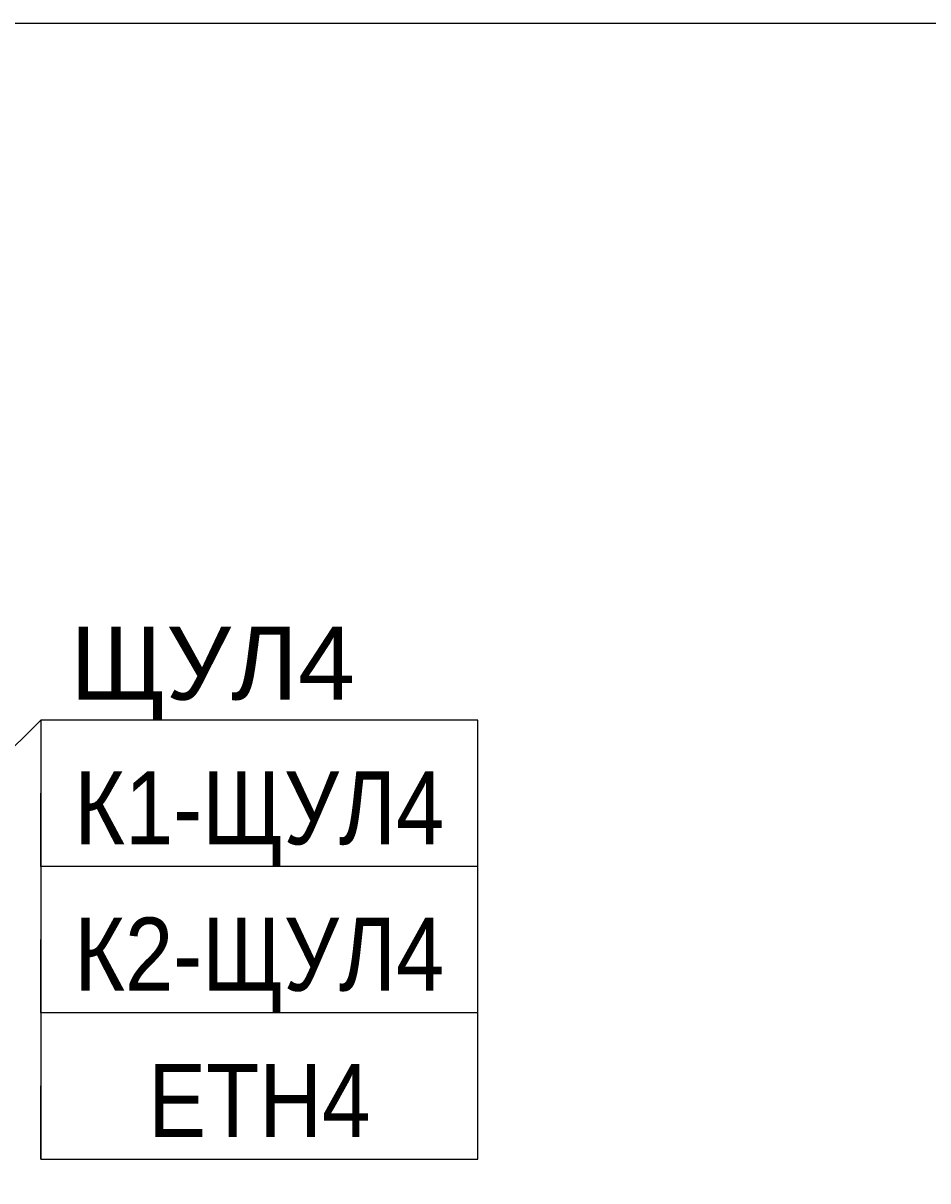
# Model space of a CAD drawing. Header units: millimetres. Extents: x -277772 to 277599, y -59564 to 282085.
# Tile 120 of 192: x -204299 to -201209, y 138917 to 142872. Entities that reach past the tile are written whole.
import ezdxf
from ezdxf import colors
from ezdxf.entities.mleader import LeaderData, LeaderLine
from ezdxf.enums import TextEntityAlignment as Align
from ezdxf.math import Vec2, Vec3

# ---------------------------------------------------------------- set-up
doc = ezdxf.new("R2018")
doc.units = ezdxf.units.MM
doc.set_wipeout_variables(frame=1)
doc.layers.add('UNPLOTTED', color=2, linetype='Continuous', plot=False)
doc.layers.add('КИП_выноска', color=6, linetype='Continuous', lineweight=25)
doc.styles.add('CP.Text', font='arial.ttf')
doc.styles.add('GOST 2.304', font='arial.ttf', dxfattribs={"width": 0.85})

# ---------------------------------------------------------------- blocks, each defined once
blk = doc.blocks.new('*U4')
at = {"color": 0}
blk.add_lwpolyline([(0, 410), (0, 0), (-569, 0), (-569, 410)], close=True, dxfattribs=at)
blk = doc.blocks.new('*U11')
at = {"color": 0, "linetype": 'Continuous', "lineweight": 30, "ltscale": 75, "width": 0.85, "flags": 104}
blk.add_attdef('ПРИМЕЧАНИЕ_1', text='', height=2.5, dxfattribs=at).set_placement((7.46, 3.611), align=Align.BOTTOM_CENTER)
at = {"color": 0, "lineweight": 30, "width": 0.85, "flags": 104}
blk.add_attdef('ПРИМЕЧАНИЕ_2', text='', height=2.5, dxfattribs=at).set_placement((7.46, -7.53), align=Align.BOTTOM_CENTER)
at = {"color": 0, "lineweight": 30, "style": 'GOST 2.304', "width": 0.85}
for tag, p in [('ИМЯ_КАБЕЛЯ_2', (7.46, -7.5)), ('ИМЯ_КАБЕЛЯ_3', (7.46, -12.5)), ('ИМЯ_КАБЕЛЯ_4', (7.46, -17.5)), ('ИМЯ_КАБЕЛЯ_5', (7.46, -22.5)), ('ИМЯ_КАБЕЛЯ_6', (7.46, -27.5)), ('ИМЯ_КАБЕЛЯ_7', (7.46, -32.5)), ('ИМЯ_КАБЕЛЯ_8', (7.46, -37.5)), ('ИМЯ_КАБЕЛЯ_9', (7.46, -42.5))]:
    blk.add_attdef(tag, text='', height=2.5, dxfattribs=at).set_placement(p, align=Align.BOTTOM_CENTER)
at = {"linetype": 'Continuous'}
blk.add_wipeout([(0, 2.5), (14.919, 2.5), (14.919, -2.5), (0, -2.5)], dxfattribs=at)
at = {"color": 0}
blk.add_line((0, -2.5), (0, 0), dxfattribs=at)
at = {"color": 0, "linetype": 'Continuous'}
blk.add_lwpolyline([(0, -2.5), (14.919, -2.5), (14.919, 2.5), (0, 2.5)], close=True, dxfattribs=at)
at = {"color": 0, "lineweight": 30, "style": 'GOST 2.304', "width": 0.85}
blk.add_attdef('ИМЯ_КАБЕЛЯ_1', text='', height=2.5, dxfattribs=at).set_placement((7.46, -2.5), align=Align.BOTTOM_CENTER)
blk = doc.blocks.new('_None')

msp = doc.modelspace()

# ---------------------------------------------------------------- block references
at = {"layer": 'UNPLOTTED', "xscale": 100, "yscale": 100, "zscale": 100}
msp.add_blockref('*U4', (-193078.5, 101872.4), dxfattribs=at)

# ---------------------------------------------------------------- next in the draw order: leaders
at = {"layer": 'КИП_выноска'}
ml = msp.add_multileader_mtext('Standard', dxfattribs=at)
ml.set_content('ЩУЛ4', color=256, style='CP.Text')
ml.set_leader_properties(color=256, linetype='ByLayer', lineweight=-1)
ml.set_arrow_properties(name='NONE')
ml.build(insert=Vec2(0, 0))
ml.multileader.update_dxf_attribs({"has_dogleg": 0, "text_left_attachment_type": 6, "text_right_attachment_type": 6, "dogleg_length": 0.5, "arrow_head_size": 300})
ctx = ml.context
ctx.base_point, ctx.char_height, ctx.arrow_head_size, ctx.landing_gap_size, ctx.plane_origin = Vec3(-204238.6, 140491.7), 250, 300, 100, Vec3(-201714.7, 137831.8)
ctx.left_attachment, ctx.right_attachment = 6, 6
notes = []
notes.append((ctx, [(0, (1, 1, 0), (-204239.1, 140491.7), (1, 0), 0.5, [(0, [(-206385.5, 138363.3)], 0, [])])]))
ctx.mtext.insert, ctx.mtext.width, ctx.mtext.defined_height, ctx.mtext.flow_direction = Vec3(-204138.6, 140811.1), 1195.292, 319.4, 5
ctx.mtext.has_bg_fill, ctx.mtext.bg_color, ctx.mtext.bg_scale_factor, ctx.mtext.bg_transparency, ctx.mtext.use_window_bg_color = 1, -1027028792, 1.5, 0, 1
for ctx, leaders in notes:
    for number, flags, end, landing, length, lines in leaders:
        leader = LeaderData()
        leader.index, (leader.has_last_leader_line, leader.has_dogleg_vector, leader.attachment_direction) = number, flags
        leader.last_leader_point, leader.dogleg_vector, leader.dogleg_length = Vec3(end), Vec3(landing), length
        for number, points, colour, breaks in lines:
            line = LeaderLine()
            line.index, line.vertices, line.color, line.breaks = number, Vec3.list(points), colors.encode_raw_color(colour), breaks
            leader.lines.append(line)
        ctx.leaders.append(leader)

# ---------------------------------------------------------------- next in the draw order: block references
ref = msp.add_blockref('*U11', (-204238.6, 140241.7), dxfattribs=dict(at, xscale=100, yscale=100, zscale=100))
lines = msp.add_mtext('\\W0.8500;', dxfattribs={"layer": '0', "color": 0, "linetype": 'Continuous', "lineweight": 30, "ltscale": 75, "insert": (-203492.6, 140602.7), "char_height": 2.5, "attachment_point": 1})
ref.add_attrib('ПРИМЕЧАНИЕ_1', '', (-203492.6, 140602.7), dxfattribs={"flags": 104}).embed_mtext(lines)
ref.add_attrib('ИМЯ_КАБЕЛЯ_1', 'К1-ЩУЛ4', dxfattribs={"layer": '0', "color": 0, "lineweight": 30, "height": 250, "style": 'GOST 2.304', "width": 0.85}).set_placement((-203492.6, 139991.7), align=Align.BOTTOM_CENTER)
lines = msp.add_mtext('\\W0.8500;', dxfattribs={"layer": '0', "color": 0, "lineweight": 30, "insert": (-203492.6, 139488.7), "char_height": 2.5, "attachment_point": 1})
ref.add_attrib('ПРИМЕЧАНИЕ_2', '', (-203492.6, 139488.7), dxfattribs={"flags": 104}).embed_mtext(lines)

# ---------------------------------------------------------------- next in the draw order: block references
ref = msp.add_blockref('*U11', (-204238.6, 139741.7), dxfattribs=dict(at, xscale=100, yscale=100, zscale=100))
lines = msp.add_mtext('\\W0.8500;', dxfattribs={"layer": '0', "color": 0, "linetype": 'Continuous', "lineweight": 30, "ltscale": 75, "insert": (-203492.6, 140102.7), "char_height": 2.5, "attachment_point": 1})
ref.add_attrib('ПРИМЕЧАНИЕ_1', '', (-203492.6, 140102.7), dxfattribs={"flags": 104}).embed_mtext(lines)
ref.add_attrib('ИМЯ_КАБЕЛЯ_1', 'К2-ЩУЛ4', dxfattribs={"layer": '0', "color": 0, "lineweight": 30, "height": 250, "style": 'GOST 2.304', "width": 0.85}).set_placement((-203492.6, 139491.7), align=Align.BOTTOM_CENTER)
lines = msp.add_mtext('\\W0.8500;', dxfattribs={"layer": '0', "color": 0, "lineweight": 30, "insert": (-203492.6, 138988.7), "char_height": 2.5, "attachment_point": 1})
ref.add_attrib('ПРИМЕЧАНИЕ_2', '', (-203492.6, 138988.7), dxfattribs={"flags": 104}).embed_mtext(lines)

# ---------------------------------------------------------------- next in the draw order: block references
ref = msp.add_blockref('*U11', (-204238.6, 139241.7), dxfattribs=dict(at, xscale=100, yscale=100, zscale=100))
lines = msp.add_mtext('\\W0.8500;', dxfattribs={"layer": '0', "color": 0, "linetype": 'Continuous', "lineweight": 30, "ltscale": 75, "insert": (-203492.6, 139602.7), "char_height": 2.5, "attachment_point": 1})
ref.add_attrib('ПРИМЕЧАНИЕ_1', '', (-203492.6, 139602.7), dxfattribs={"flags": 104}).embed_mtext(lines)
ref.add_attrib('ИМЯ_КАБЕЛЯ_1', 'ETH4', dxfattribs={"layer": '0', "color": 0, "lineweight": 30, "height": 250, "style": 'GOST 2.304', "width": 0.85}).set_placement((-203492.6, 138991.7), align=Align.BOTTOM_CENTER)
lines = msp.add_mtext('\\W0.8500;', dxfattribs={"layer": '0', "color": 0, "lineweight": 30, "insert": (-203492.6, 138488.7), "char_height": 2.5, "attachment_point": 1})
ref.add_attrib('ПРИМЕЧАНИЕ_2', '', (-203492.6, 138488.7), dxfattribs={"flags": 104}).embed_mtext(lines)

doc.saveas('drawing.dxf')
